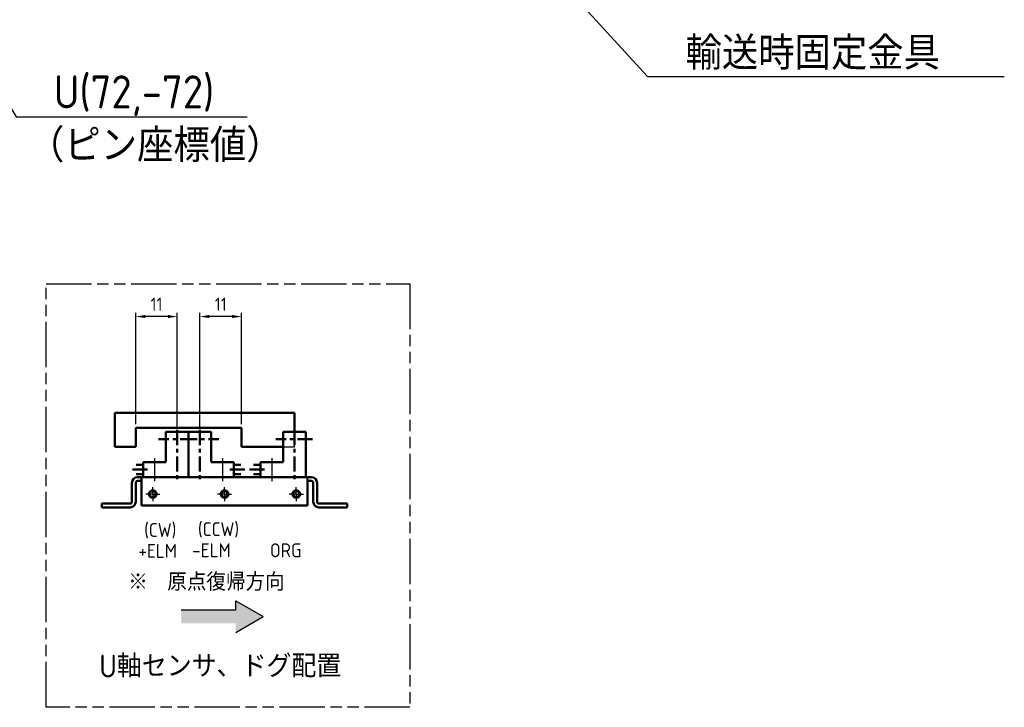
# Model space of a CAD drawing. Header units: millimetres. Extents: x 2047 to 2934, y 1574 to 2163.
# Tile 12 of 16: x 2593 to 2854, y 1574 to 1756. Entities that reach past the tile are written whole.
import ezdxf
from ezdxf import colors
from ezdxf.entities.mleader import LeaderData, LeaderLine
from ezdxf.math import Vec2, Vec3

# ---------------------------------------------------------------- set-up
doc = ezdxf.new("R2010")
doc.units = ezdxf.units.MM
for name, pattern in [('AM_ISO02W050', [7.5, 6, -1.5]), ('AM_ISO02W050x2', [3.75, 3, -0.75]), ('AM_ISO08W050', [18, 12, -1.5, 3, -1.5]), ('AM_ISO08W050x2', [9, 6, -0.75, 1.5, -0.75]), ('AM_ISO09W050', [22.5, 12, -1.5, 3, -1.5, 3, -1.5]), ('CENTER', [7, 4, -1, 1, -1]), ('GEN3', [6.25, 4.75, -1.5])]:
    doc.linetypes.add(name, pattern=pattern)
for name, color, linetype in [('1', 14, 'Continuous'), ('3', 6, 'GEN3'), ('6', 2, 'Continuous')]:
    doc.layers.add(name, color=color, linetype=linetype)
for name, color, linetype, lineweight in [('AM_0', 7, 'Continuous', 50), ('AM_0N', 7, 'Continuous', 50), ('AM_11', 3, 'AM_ISO09W050', 25), ('AM_3', 6, 'AM_ISO02W050', 25), ('AM_5', 3, 'Continuous', 25), ('AM_6', 2, 'Continuous', 35), ('AM_7', 4, 'AM_ISO08W050', 25)]:
    doc.layers.add(name, color=color, linetype=linetype, lineweight=lineweight)
doc.styles.get("Standard").update_dxf_attribs({"font": 'isocp.shx', "bigfont": 'extfont.shx'})

# ---------------------------------------------------------------- blocks, each defined once
blk = doc.blocks.new('16112522')
at = {"color": 4, "linetype": 'CENTER'}
for p, q in [((63658.54, 15936.15), (63658.54, 15922.59)), ((63653.76, 15933.66), (63663.49, 15933.66)), ((63666.44, 15925.66), (63671.3, 15925.66))]:
    blk.add_line(p, q, dxfattribs=at)
at = {"color": 7, "linetype": 'Continuous'}
for p, q in [((63655.54, 15923.66), (63655.54, 15935.66)), ((63655.54, 15935.66), (63661.54, 15935.66)), ((63661.54, 15935.66), (63661.54, 15927.66)), ((63661.54, 15927.66), (63667.54, 15927.66)), ((63667.54, 15923.66), (63667.54, 15927.66)), ((63669.39, 15926.91), (63667.54, 15926.91)), ((63655.54, 15923.66), (63667.54, 15923.66)), ((63667.54, 15924.41), (63669.39, 15924.41))]:
    blk.add_line(p, q, dxfattribs=at)
at = {"layer": 'AM_7'}
blk.add_line((63664.54, 15928.68), (63664.54, 15922.59), dxfattribs=at)

msp = doc.modelspace()

# ---------------------------------------------------------------- hatches: boundary and pattern name
at = {"layer": '6'}
msp.add_hatch(color=256, dxfattribs=at).paths.add_polyline_path([(2650.554, 1602.14), (2657.829, 1597.94), (2650.554, 1593.74), (2650.554, 1596.14), (2636.154, 1596.14), (2636.154, 1599.74), (2650.554, 1599.74)])

# ---------------------------------------------------------------- linework, layer by layer
at = {"layer": '1', "color": 2, "linetype": 'CENTER'}
for p, q in [((2635.107, 1645.752), (2635.107, 1643.952)), ((2641.107, 1645.752), (2641.107, 1643.952)), ((2666.109, 1645.752), (2666.109, 1643.952))]:
    msp.add_line(p, q, dxfattribs=at)
at = {"layer": '1', "color": 7}
for p, q in [((2627.607, 1634.852), (2638.107, 1634.852)), ((2659.107, 1634.852), (2669.607, 1634.852))]:
    msp.add_line(p, q, dxfattribs=at)
at = {"layer": '3'}
msp.add_line((2625.607, 1634.852), (2625.607, 1633.852), dxfattribs=at)
at = {"layer": '6'}
for p, q in [((2650.554, 1599.74), (2650.554, 1602.14)), ((2650.554, 1602.14), (2657.829, 1597.94)), ((2636.154, 1599.74), (2650.554, 1599.74)), ((2650.554, 1593.74), (2657.829, 1597.94))]:
    msp.add_line(p, q, dxfattribs=at)
at = {"layer": 'AM_0'}
for p, q in [((2618.607, 1642.851), (2618.607, 1651.851)), ((2618.607, 1651.851), (2666.109, 1651.851)), ((2666.109, 1646.852), (2666.109, 1651.851)), ((2624.107, 1647.851), (2652.107, 1647.851)), ((2624.107, 1642.851), (2624.107, 1647.851)), ((2652.107, 1647.851), (2652.107, 1642.851)), ((2624.107, 1642.851), (2618.607, 1642.851)), ((2663.109, 1642.851), (2652.107, 1642.851)), ((2670.607, 1634.852), (2624.607, 1634.852)), ((2625.607, 1634.852), (2625.607, 1627.352)), ((2669.607, 1627.352), (2669.607, 1634.852)), ((2623.107, 1633.352), (2623.107, 1628.352)), ((2624.107, 1628.352), (2624.107, 1633.352)), ((2624.607, 1633.852), (2625.607, 1633.852)), ((2669.607, 1633.852), (2670.607, 1633.852)), ((2671.107, 1633.352), (2671.107, 1628.352)), ((2672.107, 1628.352), (2672.107, 1633.352)), ((2622.607, 1627.852), (2615.107, 1627.852)), ((2615.107, 1627.852), (2615.107, 1626.852)), ((2615.107, 1626.852), (2622.607, 1626.852)), ((2625.607, 1627.352), (2669.607, 1627.352)), ((2680.107, 1627.852), (2672.607, 1627.852)), ((2672.607, 1626.852), (2680.107, 1626.852)), ((2680.107, 1626.852), (2680.107, 1627.852))]:
    msp.add_line(p, q, dxfattribs=at)
for centre, radius in [((2628.607, 1630.352), 1), ((2628.607, 1630.352), 0.8), ((2647.607, 1630.352), 1), ((2647.607, 1630.352), 0.8), ((2666.607, 1630.352), 1), ((2666.607, 1630.352), 0.8)]:
    msp.add_circle(centre, radius, dxfattribs=at)
for centre, radius, start, end in [((2624.607, 1633.352), 1.5, 90, 180), ((2670.607, 1633.352), 1.5, 0, 90), ((2624.607, 1633.352), 0.5, 90, 180), ((2670.607, 1633.352), 0.5, 0, 90), ((2622.607, 1628.352), 0.5, 270, 0), ((2622.607, 1628.352), 1.5, 270, 0), ((2672.607, 1628.352), 1.5, 180, 270), ((2672.607, 1628.352), 0.5, 180, 270)]:
    msp.add_arc(centre, radius, start, end, dxfattribs=at)
at = {"layer": 'AM_0N'}
for p, q in [((2616.357, 1627.852), (2617.607, 1627.852)), ((2617.607, 1627.852), (2620.607, 1627.852))]:
    msp.add_line(p, q, dxfattribs=at)
at = {"layer": 'AM_11'}
for p, q in [((2600.368, 1573.952), (2600.368, 1685.989)), ((2600.368, 1685.989), (2696.637, 1685.989)), ((2696.637, 1685.989), (2696.637, 1573.952)), ((2696.637, 1573.952), (2600.368, 1573.952))]:
    msp.add_line(p, q, dxfattribs=at)
at = {"layer": 'AM_3', "linetype": 'AM_ISO02W050x2'}
for p, q in [((2666.109, 1642.851), (2666.109, 1646.852)), ((2663.109, 1642.851), (2666.109, 1642.851))]:
    msp.add_line(p, q, dxfattribs=at)
at = {"layer": 'AM_5'}
for p, q in [((2624.107, 1648.851), (2624.107, 1678.338)), ((2635.107, 1647.852), (2635.107, 1678.338)), ((2641.107, 1647.852), (2641.107, 1678.338)), ((2652.107, 1648.851), (2652.107, 1678.338)), ((2632.607, 1677.338), (2626.607, 1677.338)), ((2649.607, 1677.338), (2643.607, 1677.338))]:
    msp.add_line(p, q, dxfattribs=at)
for points in [[(2626.607, 1677.755), (2626.607, 1676.921), (2624.107, 1677.338)], [(2632.607, 1677.755), (2632.607, 1676.921), (2635.107, 1677.338)], [(2643.607, 1677.755), (2643.607, 1676.921), (2641.107, 1677.338)], [(2649.607, 1677.755), (2649.607, 1676.921), (2652.107, 1677.338)]]:
    msp.add_solid(points, dxfattribs=at)
at = {"layer": 'AM_7', "linetype": 'AM_ISO08W050x2'}
for p, q in [((2628.607, 1630.352), (2628.607, 1632.223)), ((2647.607, 1630.352), (2647.607, 1632.223)), ((2666.607, 1630.352), (2666.607, 1632.223)), ((2628.607, 1630.352), (2626.737, 1630.352)), ((2628.607, 1630.352), (2630.478, 1630.352)), ((2628.607, 1630.352), (2628.607, 1628.482)), ((2647.607, 1630.352), (2645.737, 1630.352)), ((2647.607, 1630.352), (2649.478, 1630.352)), ((2647.607, 1630.352), (2647.607, 1628.482)), ((2666.607, 1630.352), (2664.737, 1630.352)), ((2666.607, 1630.352), (2668.478, 1630.352)), ((2666.607, 1630.352), (2666.607, 1628.482))]:
    msp.add_line(p, q, dxfattribs=at)

# ---------------------------------------------------------------- block references
at = {"layer": 'AM_0', "xscale": -1}
for p in [(66293.648, -14288.81), (66324.649, -14288.81)]:
    msp.add_blockref('16112522', p, dxfattribs=at)
at = {"layer": 'AM_0'}
msp.add_blockref('16112522', (-61017.434, -14288.81), dxfattribs=at)

# ---------------------------------------------------------------- texts
at = {"layer": '6'}
for s, height, p in [('※\u3000原点復帰方向', 4.7029, (2622.116, 1604.776)), ('U軸センサ、ドグ配置', 6, (2614.462, 1581.851))]:
    msp.add_text(s, height=height, dxfattribs=at).set_placement(p)
at = {"layer": 'AM_5', "color": 2, "char_height": 3.5, "attachment_point": 5}
for insert in [(2629.607, 1680.588), (2646.607, 1680.588)]:
    msp.add_mtext('11', dxfattribs=dict(at, insert=insert))
at = {"layer": 'AM_6'}
for s, p in [('(CW)', (2626.337, 1619.027)), ('(CCW)', (2640.565, 1619.232)), ('+ELM', (2624.807, 1613.496)), ('-ELM', (2639.038, 1613.659)), ('ORG', (2659.63, 1613.649))]:
    msp.add_text(s, height=3.675, dxfattribs=at).set_placement(p)
at = {"layer": 'AM_6', "insert": (2595.595, 1726.979), "char_height": 8.75, "width": 92.65741, "attachment_point": 1}
msp.add_mtext('（ピン座標値）', dxfattribs=at)

# ---------------------------------------------------------------- leaders
at = {"layer": 'AM_6'}
ml = msp.add_multileader_mtext('Standard', dxfattribs=at)
ml.set_content('U(72,-72)', color=256)
ml.set_leader_properties()
ml.build(insert=Vec2(0, 0))
ml.multileader.update_dxf_attribs({"text_left_attachment_type": 5})
ctx = ml.context
ctx.base_point, ctx.char_height, ctx.plane_origin = Vec3(2600.437, 1730.212), 8.75, Vec3(2774.568, 1805.83)
ctx.left_attachment = 5
notes = []
notes.append((ctx, [(1, (1, 1, 0), (2592.437, 1730.212), (1, 0), 8, [(0, [(2547.571, 1804.867)], 0, [])])]))
ctx.mtext.insert, ctx.mtext.flow_direction = Vec3(2602.437, 1741.15), 5
ml = msp.add_multileader_mtext('Standard', dxfattribs=at)
ml.set_content('輸送時固定金具', color=256)
ml.set_leader_properties()
ml.build(insert=Vec2(0, 0))
ml.multileader.update_dxf_attribs({"text_left_attachment_type": 5, "text_right_attachment_type": 5})
ctx = ml.context
ctx.base_point, ctx.char_height, ctx.plane_origin = Vec3(2767.595, 1740.886), 8.75, Vec3(2740.295, 1761.867)
ctx.left_attachment, ctx.right_attachment = 5, 5
notes.append((ctx, [(0, (1, 1, 0), (2759.595, 1740.886), (1, 0), 8, [(0, [(2740.295, 1761.867)], 0, [])])]))
ctx.mtext.insert, ctx.mtext.flow_direction = Vec3(2769.595, 1751.386), 5
for ctx, leaders in notes:
    for number, flags, end, landing, length, lines in leaders:
        leader = LeaderData()
        leader.index, (leader.has_last_leader_line, leader.has_dogleg_vector, leader.attachment_direction) = number, flags
        leader.last_leader_point, leader.dogleg_vector, leader.dogleg_length = Vec3(end), Vec3(landing), length
        for number, points, colour, breaks in lines:
            line = LeaderLine()
            line.index, line.vertices, line.color, line.breaks = number, Vec3.list(points), colors.encode_raw_color(colour), breaks
            leader.lines.append(line)
        ctx.leaders.append(leader)

doc.saveas('drawing.dxf')
